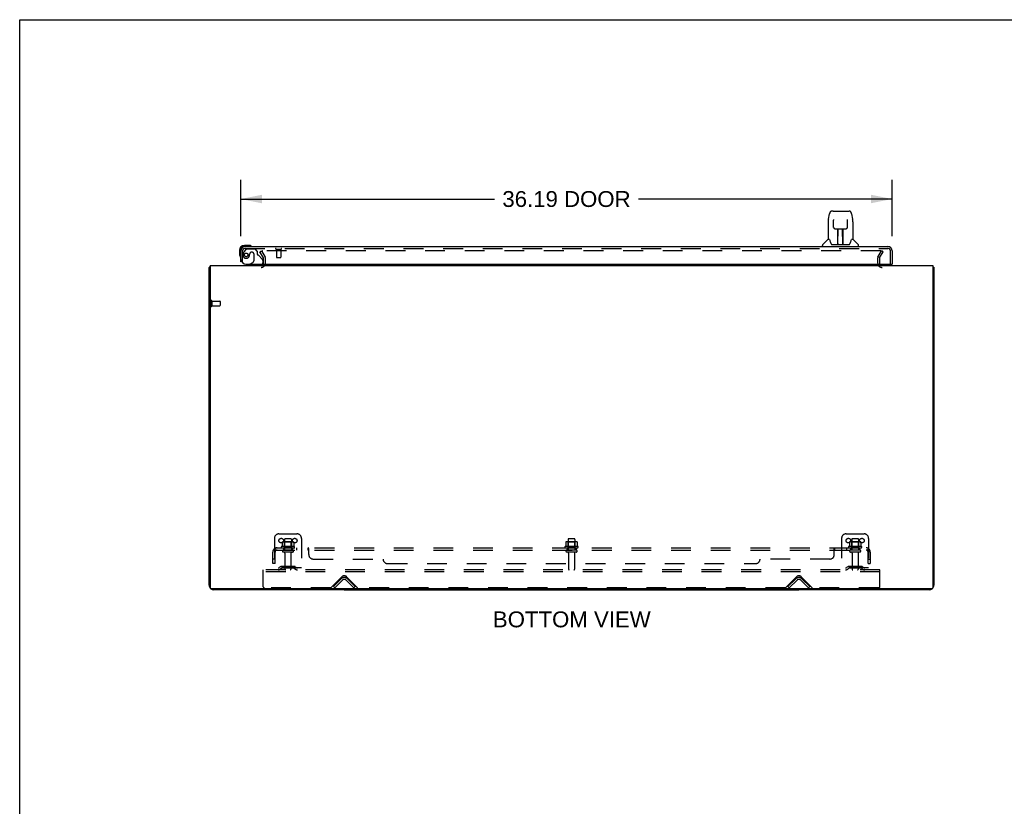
# Model space of a CAD drawing. Header units: inches. Extents: x 0 to 200, y 0 to 129.
# Tile 86 of 97: x 0 to 55, y 86 to 129. Entities that reach past the tile are written whole.
import ezdxf

# ---------------------------------------------------------------- set-up
doc = ezdxf.new("R2010")
doc.units = ezdxf.units.IN
doc.header["$LTSCALE"] = 11
doc.header["$MEASUREMENT"] = 0
doc.linetypes.add('HIDDEN', pattern=[0.2, 0.1, -0.1])
doc.layers.get('0').update_dxf_attribs({"linetype": 'CONTINUOUS'})
for name, color, linetype in [('DEFAULT_2', 8, 'HIDDEN'), ('DIMENSIONS', 7, 'CONTINUOUS'), ('DOOR_ASSEMBLY', 7, 'CONTINUOUS'), ('SUBPANEL', 7, 'CONTINUOUS')]:
    doc.layers.add(name, color=color, linetype=linetype)
doc.styles.get("Standard").update_dxf_attribs({"font": 'arial.ttf'})
doc.dimstyles.new('DIMSTYLE_1', dxfattribs={"dimtxt": 0.882353, "dimasz": 1.176471, "dimexe": 0.09, "dimexo": 0.07, "dimgap": 0.0375, "dimtad": 0, "dimtih": 1, "dimtoh": 1, "dimzin": 4, "dimdsep": 46, "dimtxsty": 'Standard', "dimblk": '_FILLED', "dimblk1": '_FILLED', "dimblk2": '_FILLED', "dimcen": 0.09, "dimadec": 3, "dimazin": 1, "dimtfac": 1, "dimtdec": 3, "dimtofl": 0, "dimtmove": 0, "dimatfit": 3, "dimldrblk": '_FILLED', "dimfxl": 0, "dimtolj": 1, "dimtzin": 4, "dimarcsym": 0})

# ---------------------------------------------------------------- blocks, each defined once
blk = doc.blocks.new('_FILLED')
at = {"color": 0, "linetype": 'ByBlock'}
blk.add_solid([(0, 0), (-1, 0.2), (-1, -0.2)], dxfattribs=at)
blk = doc.blocks.new('*D8')
at = {"layer": 'DIMENSIONS', "color": 2, "linetype": 'Continuous'}
for p, q in [((12.274, 117.396), (12.274, 120.515)), ((48.462, 117.396), (48.462, 120.515)), ((12.274, 119.456), (26.368, 119.456)), ((48.462, 119.456), (34.368, 119.456))]:
    blk.add_line(p, q, dxfattribs=at)
at = {"layer": 'DIMENSIONS', "color": 2, "linetype": 'Continuous', "xscale": 1.1764705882, "yscale": 1.1764705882, "zscale": 1.1764705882, "rotation": 180}
blk.add_blockref('_FILLED', (12.274, 119.456), dxfattribs=at)
at = {"layer": 'DIMENSIONS', "color": 2, "linetype": 'Continuous', "xscale": 1.1764705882, "yscale": 1.1764705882, "zscale": 1.1764705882}
blk.add_blockref('_FILLED', (48.462, 119.456), dxfattribs=at)
at = {"layer": 'DIMENSIONS', "color": 2, "linetype": 'Continuous', "insert": (30.368, 119.897), "char_height": 0.8824, "width": 7.11787, "attachment_point": 2, "line_spacing_factor": 0.9}
blk.add_mtext('36.19 DOOR', dxfattribs=at)

msp = doc.modelspace()

# ---------------------------------------------------------------- linework, layer by layer
at = {"color": 7, "linetype": 'Continuous'}
for p, q in [((0, 0), (0, 129.412)), ((0, 129.412), (200, 129.412)), ((50.722, 115.657), (50.774, 115.657)), ((18.024, 97.813), (18.024, 97.761)), ((18.024, 97.761), (43.274, 97.761)), ((43.274, 97.813), (43.274, 97.761))]:
    msp.add_line(p, q, dxfattribs=at)
at = {"color": 3, "linetype": 'Continuous'}
for p, q in [((10.524, 98.008), (10.524, 115.657)), ((10.576, 115.761), (10.576, 97.873)), ((10.576, 115.761), (50.722, 115.761)), ((50.722, 115.761), (50.722, 97.873)), ((50.774, 115.657), (50.774, 98.008)), ((50.662, 97.813), (10.636, 97.813)), ((18.024, 97.761), (10.771, 97.761)), ((50.528, 97.761), (43.274, 97.761))]:
    msp.add_line(p, q, dxfattribs=at)
for points in [[(10.559, 115.673), (10.552, 115.672), (10.548, 115.671), (10.545, 115.67), (10.542, 115.67), (10.539, 115.669), (10.537, 115.668), (10.534, 115.667), (10.532, 115.666), (10.53, 115.665), (10.529, 115.664), (10.527, 115.663), (10.526, 115.662), (10.525, 115.661), (10.525, 115.66), (10.524, 115.659), (10.524, 115.657)], [(10.576, 115.677), (10.574, 115.677), (10.57, 115.676), (10.566, 115.675), (10.563, 115.674), (10.559, 115.673)], [(50.722, 115.677), (50.724, 115.677), (50.728, 115.676), (50.732, 115.675), (50.736, 115.674), (50.74, 115.673), (50.747, 115.672)], [(50.747, 115.672), (50.75, 115.671), (50.753, 115.67), (50.756, 115.67), (50.759, 115.669), (50.762, 115.668), (50.764, 115.667), (50.766, 115.666), (50.768, 115.665), (50.77, 115.664), (50.771, 115.663), (50.772, 115.662), (50.773, 115.661), (50.774, 115.66), (50.774, 115.659), (50.774, 115.657)]]:
    msp.add_lwpolyline(points, dxfattribs=at)
for centre, radius, start, end in [((13.403, 115.904), 0.142, 270, 333.5225), ((47.896, 115.904), 0.142, 206.4775, 270), ((10.771, 98.008), 0.246, 180, 219.4479), ((50.528, 98.008), 0.246, 320.5521, 360), ((10.636, 97.873), 0.06, 180, 270), ((10.771, 98.008), 0.246, 230.553, 270), ((50.528, 98.008), 0.246, 270, 309.447), ((50.662, 97.873), 0.06, 270, 360)]:
    msp.add_arc(centre, radius, start, end, dxfattribs=at)
at = {"layer": 'DEFAULT_2', "color": 8, "linetype": 'HIDDEN'}
for p, q in [((13.345, 116.522), (13.435, 116.574)), ((13.541, 116.182), (13.345, 116.522)), ((13.435, 116.574), (13.631, 116.234)), ((47.818, 116.574), (13.481, 116.574)), ((47.668, 116.234), (47.864, 116.574)), ((47.758, 116.182), (47.954, 116.522)), ((47.954, 116.522), (47.864, 116.574)), ((13.545, 115.904), (13.545, 116.166)), ((13.649, 115.904), (13.649, 116.166)), ((47.649, 116.166), (47.649, 115.904)), ((47.753, 116.166), (47.753, 115.904)), ((10.628, 113.799), (10.628, 113.515)), ((10.671, 113.799), (10.671, 113.515)), ((10.671, 113.781), (11.118, 113.781)), ((11.128, 113.771), (11.128, 113.543)), ((10.671, 113.533), (11.118, 113.533)), ((14.399, 100.865), (15.399, 100.865)), ((45.899, 100.865), (46.899, 100.865)), ((14.149, 100.615), (14.149, 98.865)), ((15.255, 100.16), (14.543, 100.16)), ((14.565, 100.09), (15.233, 100.09)), ((14.58, 100.405), (14.58, 100.187)), ((15.155, 100.426), (14.644, 100.426)), ((14.716, 100.406), (14.696, 100.426)), ((14.716, 100.11), (14.696, 100.09)), ((14.712, 100.56), (14.712, 99.965)), ((14.716, 100.11), (14.716, 100.406)), ((15.083, 100.406), (14.716, 100.406)), ((15.083, 100.11), (14.716, 100.11)), ((15.057, 100.59), (14.742, 100.59)), ((15.083, 100.406), (15.103, 100.426)), ((15.083, 100.11), (15.083, 100.406)), ((15.083, 100.11), (15.103, 100.09)), ((15.087, 100.56), (15.087, 99.965)), ((15.218, 100.405), (15.218, 100.187)), ((15.649, 100.615), (15.649, 98.865)), ((31.005, 100.16), (30.293, 100.16)), ((30.315, 100.09), (30.983, 100.09)), ((30.33, 100.405), (30.33, 100.187)), ((30.905, 100.426), (30.394, 100.426)), ((30.466, 100.406), (30.446, 100.426)), ((30.466, 100.11), (30.446, 100.09)), ((30.462, 100.56), (30.462, 99.965)), ((30.833, 100.406), (30.466, 100.406)), ((30.466, 100.11), (30.466, 100.406)), ((30.833, 100.11), (30.466, 100.11)), ((30.807, 100.59), (30.492, 100.59)), ((30.833, 100.406), (30.853, 100.426)), ((30.833, 100.11), (30.833, 100.406)), ((30.833, 100.11), (30.853, 100.09)), ((30.837, 100.56), (30.837, 99.965)), ((30.968, 100.405), (30.968, 100.187)), ((45.649, 100.615), (45.649, 98.865)), ((46.755, 100.16), (46.043, 100.16)), ((46.065, 100.09), (46.733, 100.09)), ((46.08, 100.405), (46.08, 100.187)), ((46.655, 100.426), (46.144, 100.426)), ((46.216, 100.406), (46.196, 100.426)), ((46.216, 100.11), (46.196, 100.09)), ((46.212, 100.56), (46.212, 99.965)), ((46.583, 100.406), (46.216, 100.406)), ((46.216, 100.11), (46.216, 100.406)), ((46.583, 100.11), (46.216, 100.11)), ((46.557, 100.59), (46.242, 100.59)), ((46.583, 100.406), (46.603, 100.426)), ((46.583, 100.11), (46.583, 100.406)), ((46.583, 100.11), (46.603, 100.09)), ((46.587, 100.56), (46.587, 99.965)), ((46.718, 100.405), (46.718, 100.187)), ((47.149, 100.615), (47.149, 98.865)), ((15.157, 99.965), (14.642, 99.965)), ((15.157, 99.855), (14.642, 99.855)), ((14.734, 99.793), (14.734, 98.895)), ((15.064, 99.793), (15.064, 98.895)), ((30.907, 99.965), (30.392, 99.965)), ((30.907, 99.855), (30.392, 99.855)), ((30.484, 99.793), (30.484, 98.895)), ((30.814, 99.793), (30.814, 98.895)), ((46.657, 99.965), (46.142, 99.965)), ((46.657, 99.855), (46.142, 99.855)), ((46.234, 99.793), (46.234, 98.895)), ((46.564, 99.793), (46.564, 98.895)), ((14.492, 99.038), (14.424, 98.989)), ((15.24, 99.059), (14.559, 99.059)), ((14.724, 99.059), (14.724, 98.955)), ((15.074, 99.059), (15.074, 98.955)), ((15.306, 99.038), (15.374, 98.989)), ((45.992, 99.038), (45.924, 98.989)), ((46.74, 99.059), (46.059, 99.059)), ((46.224, 99.059), (46.224, 98.955)), ((46.574, 99.059), (46.574, 98.955)), ((46.806, 99.038), (46.874, 98.989)), ((13.524, 98.761), (13.524, 98.865)), ((47.774, 98.865), (13.524, 98.865)), ((13.524, 97.928), (13.524, 98.761)), ((47.774, 98.761), (13.524, 98.761)), ((15.649, 98.969), (14.149, 98.969)), ((14.553, 98.954), (14.485, 98.905)), ((15.24, 98.955), (14.559, 98.955)), ((15.246, 98.954), (15.314, 98.905)), ((17.283, 97.874), (17.892, 98.483)), ((18.157, 98.483), (18.765, 97.874)), ((42.533, 97.874), (43.142, 98.483)), ((43.407, 98.483), (44.015, 97.874)), ((47.149, 98.969), (45.649, 98.969)), ((46.053, 98.954), (45.985, 98.905)), ((46.74, 98.955), (46.059, 98.955)), ((46.746, 98.954), (46.814, 98.905)), ((47.774, 98.761), (47.774, 98.865)), ((47.774, 97.928), (47.774, 98.761)), ((17.42, 97.939), (17.85, 98.369)), ((17.494, 97.865), (17.42, 97.939)), ((17.923, 98.295), (17.494, 97.865)), ((18.555, 97.865), (18.125, 98.295)), ((18.628, 97.939), (18.198, 98.369)), ((18.555, 97.865), (18.628, 97.939)), ((42.67, 97.939), (43.1, 98.369)), ((42.744, 97.865), (42.67, 97.939)), ((43.173, 98.295), (42.744, 97.865)), ((43.805, 97.865), (43.375, 98.295)), ((43.878, 97.939), (43.448, 98.369)), ((43.805, 97.865), (43.878, 97.939)), ((17.262, 97.865), (13.587, 97.865)), ((42.512, 97.865), (18.787, 97.865)), ((47.712, 97.865), (44.037, 97.865))]:
    msp.add_line(p, q, dxfattribs=at)
for points in [[(13.481, 116.574), (13.479, 116.574), (13.477, 116.574), (13.475, 116.573), (13.473, 116.573), (13.471, 116.572), (13.469, 116.571), (13.468, 116.57), (13.466, 116.569), (13.465, 116.567), (13.464, 116.566), (13.463, 116.564), (13.462, 116.563), (13.461, 116.561), (13.461, 116.559), (13.461, 116.557), (13.461, 116.557)], [(13.461, 116.557), (13.461, 116.556), (13.461, 116.554), (13.461, 116.552), (13.462, 116.551), (13.463, 116.549)], [(47.826, 116.573), (47.824, 116.573), (47.822, 116.574), (47.82, 116.574), (47.818, 116.574)], [(47.826, 116.573), (47.827, 116.572), (47.829, 116.571), (47.831, 116.57), (47.832, 116.569), (47.834, 116.567), (47.835, 116.566), (47.836, 116.564), (47.836, 116.563), (47.837, 116.561), (47.837, 116.559), (47.838, 116.557), (47.838, 116.557)], [(47.838, 116.557), (47.838, 116.556), (47.837, 116.554), (47.837, 116.552), (47.836, 116.551), (47.836, 116.549)], [(14.58, 100.187), (14.58, 100.186), (14.58, 100.184), (14.58, 100.184), (14.579, 100.183), (14.579, 100.182), (14.579, 100.181), (14.578, 100.181), (14.578, 100.181), (14.578, 100.18), (14.577, 100.18), (14.577, 100.179), (14.577, 100.179), (14.576, 100.179), (14.576, 100.179), (14.576, 100.179), (14.576, 100.178), (14.575, 100.178), (14.575, 100.178)], [(14.586, 100.414), (14.585, 100.413), (14.583, 100.412), (14.582, 100.411), (14.581, 100.41), (14.581, 100.408), (14.58, 100.406), (14.58, 100.405)], [(15.212, 100.414), (15.214, 100.413), (15.215, 100.412), (15.216, 100.411), (15.217, 100.41), (15.218, 100.408), (15.218, 100.406), (15.218, 100.405)], [(15.223, 100.178), (15.223, 100.178), (15.223, 100.178), (15.223, 100.179), (15.222, 100.179), (15.222, 100.179), (15.222, 100.179), (15.221, 100.179), (15.221, 100.18), (15.221, 100.18), (15.22, 100.181), (15.22, 100.181), (15.22, 100.181), (15.219, 100.182), (15.219, 100.183), (15.219, 100.184), (15.218, 100.184), (15.218, 100.186), (15.218, 100.187)], [(30.33, 100.187), (30.33, 100.186), (30.33, 100.184), (30.33, 100.184), (30.329, 100.183), (30.329, 100.182), (30.329, 100.181), (30.328, 100.181), (30.328, 100.181), (30.328, 100.18), (30.327, 100.18), (30.327, 100.179), (30.327, 100.179), (30.326, 100.179), (30.326, 100.179), (30.326, 100.179), (30.326, 100.178), (30.325, 100.178), (30.325, 100.178)], [(30.336, 100.414), (30.335, 100.413), (30.333, 100.412), (30.332, 100.411), (30.331, 100.41), (30.331, 100.408), (30.33, 100.406), (30.33, 100.405)], [(30.962, 100.414), (30.964, 100.413), (30.965, 100.412), (30.966, 100.411), (30.967, 100.41), (30.968, 100.408), (30.968, 100.406), (30.968, 100.405)], [(30.973, 100.178), (30.973, 100.178), (30.973, 100.178), (30.973, 100.179), (30.972, 100.179), (30.972, 100.179), (30.972, 100.179), (30.971, 100.179), (30.971, 100.18), (30.971, 100.18), (30.97, 100.181), (30.97, 100.181), (30.97, 100.181), (30.969, 100.182), (30.969, 100.183), (30.969, 100.184), (30.968, 100.184), (30.968, 100.186), (30.968, 100.187)], [(46.08, 100.187), (46.08, 100.186), (46.08, 100.184), (46.08, 100.184), (46.079, 100.183), (46.079, 100.182), (46.079, 100.181), (46.078, 100.181), (46.078, 100.181), (46.078, 100.18), (46.077, 100.18), (46.077, 100.179), (46.077, 100.179), (46.076, 100.179), (46.076, 100.179), (46.076, 100.179), (46.076, 100.178), (46.075, 100.178), (46.075, 100.178)], [(46.086, 100.414), (46.085, 100.413), (46.083, 100.412), (46.082, 100.411), (46.081, 100.41), (46.081, 100.408), (46.08, 100.406), (46.08, 100.405)], [(46.712, 100.414), (46.714, 100.413), (46.715, 100.412), (46.716, 100.411), (46.717, 100.41), (46.718, 100.408), (46.718, 100.406), (46.718, 100.405)], [(46.723, 100.178), (46.723, 100.178), (46.723, 100.178), (46.723, 100.179), (46.722, 100.179), (46.722, 100.179), (46.722, 100.179), (46.721, 100.179), (46.721, 100.18), (46.721, 100.18), (46.72, 100.181), (46.72, 100.181), (46.72, 100.181), (46.719, 100.182), (46.719, 100.183), (46.719, 100.184), (46.718, 100.184), (46.718, 100.186), (46.718, 100.187)]]:
    msp.add_lwpolyline(points, dxfattribs=at)
for centre in [(14.524, 100.49), (15.274, 100.49), (46.024, 100.49), (46.774, 100.49)]:
    msp.add_circle(centre, 0.128, dxfattribs=at)
for centre, radius, start, end in [((13.512, 116.166), 0.033, 0, 30), ((13.512, 116.166), 0.137, 0, 30), ((47.786, 116.166), 0.137, 150, 180), ((47.786, 116.166), 0.033, 150, 180), ((13.403, 115.904), 0.246, 270, 360), ((13.403, 115.904), 0.142, 333.5225, 360), ((47.896, 115.904), 0.246, 180, 270), ((47.896, 115.904), 0.142, 180, 206.4775), ((10.65, 113.799), 0.0215, 0, 180), ((11.118, 113.771), 0.01, 0, 90), ((10.65, 113.515), 0.0215, 180, 360), ((11.118, 113.543), 0.01, 270, 360), ((14.399, 100.615), 0.25, 90, 180), ((15.399, 100.615), 0.25, 0, 90), ((45.899, 100.615), 0.25, 90, 180), ((46.899, 100.615), 0.25, 0, 90), ((14.565, 100.129), 0.0384, 124.4497, 270), ((14.899, 99.56), 0.698, 117.6814, 120.6631), ((14.644, 100.285), 0.141, 90, 113.95), ((14.742, 100.56), 0.03, 90, 180), ((15.057, 100.56), 0.03, 0, 90), ((15.155, 100.285), 0.141, 66.05, 90), ((14.899, 99.56), 0.698, 59.3369, 62.3186), ((15.233, 100.129), 0.0384, 270, 55.5503), ((30.315, 100.129), 0.0384, 124.4497, 270), ((30.649, 99.56), 0.698, 117.6814, 120.6631), ((30.394, 100.285), 0.141, 90, 113.95), ((30.492, 100.56), 0.03, 90, 180), ((30.807, 100.56), 0.03, 0, 90), ((30.905, 100.285), 0.141, 66.05, 90), ((30.649, 99.56), 0.698, 59.3369, 62.3186), ((30.983, 100.129), 0.0384, 270, 55.5503), ((46.065, 100.129), 0.0384, 124.4497, 270), ((46.399, 99.56), 0.698, 117.6814, 120.6631), ((46.144, 100.285), 0.141, 90, 113.95), ((46.242, 100.56), 0.03, 90, 180), ((46.557, 100.56), 0.03, 0, 90), ((46.655, 100.285), 0.141, 66.05, 90), ((46.399, 99.56), 0.698, 59.3369, 62.3186), ((46.733, 100.129), 0.0384, 270, 55.5503), ((14.642, 99.91), 0.055, 90, 270), ((14.672, 99.793), 0.0625, 0, 90), ((15.127, 99.793), 0.0625, 90, 180), ((15.157, 99.91), 0.055, 270, 90), ((30.392, 99.91), 0.055, 90, 270), ((30.422, 99.793), 0.0625, 0, 90), ((30.877, 99.793), 0.0625, 90, 180), ((30.907, 99.91), 0.055, 270, 90), ((46.142, 99.91), 0.055, 90, 270), ((46.172, 99.793), 0.0625, 0, 90), ((46.627, 99.793), 0.0625, 90, 180), ((46.657, 99.91), 0.055, 270, 90), ((14.363, 99.073), 0.104, 270, 305.7539), ((14.559, 98.945), 0.114, 90, 125.7539), ((15.24, 98.945), 0.114, 54.2461, 90), ((15.435, 99.073), 0.104, 234.2461, 270), ((45.863, 99.073), 0.104, 270, 305.7539), ((46.059, 98.945), 0.114, 90, 125.7539), ((46.74, 98.945), 0.114, 54.2461, 90), ((46.935, 99.073), 0.104, 234.2461, 270), ((14.363, 99.073), 0.208, 270, 305.7539), ((14.559, 98.945), 0.01, 90, 125.7539), ((14.764, 98.895), 0.03, 180, 270), ((15.034, 98.895), 0.03, 270, 360), ((15.24, 98.945), 0.01, 54.2461, 90), ((15.435, 99.073), 0.208, 234.2461, 270), ((18.024, 98.194), 0.246, 45, 135), ((18.024, 98.35), 0.188, 45, 135), ((30.514, 98.895), 0.03, 180, 270), ((30.784, 98.895), 0.03, 270, 360), ((43.274, 98.194), 0.246, 45, 135), ((43.274, 98.35), 0.188, 45, 135), ((45.863, 99.073), 0.208, 270, 305.7539), ((46.059, 98.945), 0.01, 90, 125.7539), ((46.264, 98.895), 0.03, 180, 270), ((46.534, 98.895), 0.03, 270, 360), ((46.74, 98.945), 0.01, 54.2461, 90), ((46.935, 99.073), 0.208, 234.2461, 270), ((13.587, 97.928), 0.0625, 180, 270), ((18.024, 98.194), 0.142, 45, 135), ((43.274, 98.194), 0.142, 45, 135), ((47.712, 97.928), 0.0625, 270, 360), ((17.262, 97.895), 0.03, 270, 315), ((18.787, 97.895), 0.03, 225, 270), ((42.512, 97.895), 0.03, 270, 315), ((44.037, 97.895), 0.03, 225, 270)]:
    msp.add_arc(centre, radius, start, end, dxfattribs=at)
at = {"layer": 'DOOR_ASSEMBLY', "color": 7, "linetype": 'Continuous'}
for p, q in [((45.182, 118.788), (45.102, 118.788)), ((45.184, 118.788), (46.071, 118.788)), ((45.188, 118.788), (45.187, 118.788)), ((44.898, 118.185), (44.898, 117.213)), ((44.913, 118.328), (44.978, 118.633)), ((45.199, 118.314), (45.199, 118.311)), ((45.199, 118.311), (45.199, 118.307)), ((45.199, 118.307), (45.199, 118.303)), ((45.199, 118.303), (45.199, 118.296)), ((45.199, 118.296), (45.199, 118.286)), ((45.206, 117.882), (45.199, 118.286)), ((45.967, 117.882), (45.974, 118.295)), ((45.974, 118.303), (45.974, 118.307)), ((45.974, 118.295), (45.974, 118.303)), ((46.195, 118.633), (46.261, 118.328)), ((46.266, 118.298), (46.261, 118.328)), ((46.276, 118.184), (46.276, 117.213)), ((45.206, 117.882), (45.208, 117.868)), ((45.287, 117.804), (45.407, 117.804)), ((45.437, 116.958), (45.452, 117.805)), ((45.443, 117.805), (45.731, 117.805)), ((45.445, 117.389), (45.445, 117.805)), ((45.451, 117.749), (45.445, 117.749)), ((45.448, 117.579), (45.445, 117.579)), ((45.713, 116.938), (45.698, 117.805)), ((45.699, 117.749), (45.728, 117.749)), ((45.728, 117.579), (45.701, 117.579)), ((45.703, 117.805), (45.703, 117.749)), ((45.728, 116.938), (45.728, 117.805)), ((45.766, 117.804), (45.886, 117.804)), ((44.892, 117.207), (44.594, 116.91)), ((44.971, 117.213), (44.898, 117.213)), ((44.967, 117.213), (44.973, 117.203)), ((45.034, 117.048), (45.048, 117.001)), ((45.448, 117.567), (45.445, 117.567)), ((45.728, 117.567), (45.702, 117.567)), ((45.706, 117.339), (45.728, 117.339)), ((45.728, 117.335), (45.706, 117.335)), ((46.2, 117.202), (46.205, 117.212)), ((46.276, 117.213), (46.203, 117.213)), ((46.281, 117.207), (46.579, 116.91)), ((12.214, 116.616), (12.214, 116.36)), ((12.274, 116.616), (12.274, 116.573)), ((12.734, 116.879), (12.477, 116.879)), ((12.521, 116.819), (12.477, 116.819)), ((12.771, 116.877), (12.734, 116.879)), ((44.583, 116.819), (44.583, 116.882)), ((45.048, 117.001), (45.051, 116.992)), ((45.101, 116.938), (46.072, 116.938)), ((45.438, 117.009), (45.438, 116.984)), ((45.445, 116.938), (45.445, 116.942)), ((45.712, 116.984), (45.711, 117.009)), ((46.122, 116.992), (46.125, 117.001)), ((46.591, 116.819), (46.591, 116.882)), ((12.214, 116.36), (12.217, 116.322)), ((12.35, 115.965), (12.274, 115.965)), ((12.785, 115.84), (12.716, 115.8)), ((12.716, 115.761), (12.716, 115.8)), ((48.4, 115.84), (48.462, 115.84))]:
    msp.add_line(p, q, dxfattribs=at)
at = {"layer": 'DOOR_ASSEMBLY', "color": 3, "linetype": 'Continuous'}
for p, q in [((12.274, 115.965), (12.274, 116.573)), ((12.521, 116.819), (48.215, 116.819)), ((48.462, 116.573), (48.462, 115.84)), ((12.566, 115.84), (48.4, 115.84))]:
    msp.add_line(p, q, dxfattribs=at)
at = {"layer": 'DOOR_ASSEMBLY', "color": 8, "linetype": 'HIDDEN'}
for p, q in [((12.378, 115.965), (12.378, 116.573)), ((12.554, 116.661), (12.453, 116.517)), ((12.521, 116.715), (48.215, 116.715)), ((12.619, 116.694), (13.07, 116.694)), ((12.906, 116.502), (12.873, 116.502)), ((13.196, 116.568), (13.07, 116.694)), ((13.196, 116.568), (13.196, 116.389)), ((14.236, 116.672), (14.52, 116.672)), ((14.254, 116.672), (14.254, 116.225)), ((14.502, 116.672), (14.502, 116.225)), ((48.358, 115.84), (48.358, 116.573)), ((12.378, 115.965), (12.35, 115.965)), ((12.775, 116.404), (12.775, 116.416)), ((12.785, 115.84), (12.954, 115.938)), ((13.004, 116.404), (13.004, 116.025)), ((13.255, 116.331), (13.474, 116.112)), ((13.503, 116.041), (13.503, 115.918)), ((14.264, 116.215), (14.492, 116.215)), ((13.346, 115.761), (12.716, 115.761))]:
    msp.add_line(p, q, dxfattribs=at)
at = {"layer": 'DOOR_ASSEMBLY', "color": 7, "linetype": 'Continuous'}
for points in [[(45.102, 118.788), (45.099, 118.788), (45.085, 118.786), (45.072, 118.783), (45.06, 118.778), (45.049, 118.771), (45.038, 118.763), (45.029, 118.754), (45.021, 118.745), (45.014, 118.734), (45.007, 118.723), (45.001, 118.71), (44.996, 118.697), (44.991, 118.682), (44.986, 118.665), (44.981, 118.646), (44.978, 118.633)], [(46.195, 118.633), (46.193, 118.646), (46.188, 118.665), (46.183, 118.682), (46.177, 118.697), (46.172, 118.711), (46.166, 118.723), (46.159, 118.734), (46.152, 118.745), (46.144, 118.755), (46.135, 118.764), (46.124, 118.772), (46.113, 118.778), (46.1, 118.783), (46.087, 118.786), (46.074, 118.788), (46.071, 118.788)], [(44.913, 118.328), (44.907, 118.297), (44.902, 118.258), (44.899, 118.218), (44.898, 118.185)], [(45.199, 118.316), (45.198, 118.317), (45.198, 118.317), (45.198, 118.317), (45.199, 118.316), (45.199, 118.315), (45.199, 118.315), (45.199, 118.314)], [(45.974, 118.307), (45.975, 118.311), (45.975, 118.313), (45.975, 118.314), (45.975, 118.315), (45.975, 118.316), (45.975, 118.316), (45.975, 118.317)], [(46.276, 118.184), (46.275, 118.218), (46.272, 118.258), (46.266, 118.298)], [(45.208, 117.868), (45.211, 117.856), (45.217, 117.844), (45.224, 117.834), (45.232, 117.824), (45.242, 117.817), (45.253, 117.811), (45.265, 117.806), (45.277, 117.804), (45.286, 117.804)], [(45.407, 117.804), (45.411, 117.804), (45.419, 117.804), (45.427, 117.804)], [(45.427, 117.804), (45.436, 117.805), (45.443, 117.805)], [(45.731, 117.805), (45.739, 117.805), (45.747, 117.804)], [(45.747, 117.804), (45.755, 117.804), (45.763, 117.804), (45.766, 117.804)], [(45.888, 117.804), (45.898, 117.804), (45.91, 117.807), (45.921, 117.811), (45.932, 117.817), (45.942, 117.825), (45.95, 117.835), (45.957, 117.845), (45.963, 117.857), (45.966, 117.87), (45.967, 117.882)], [(44.973, 117.203), (44.987, 117.174), (45.002, 117.139), (45.018, 117.096), (45.034, 117.048)], [(46.125, 117.001), (46.139, 117.047), (46.155, 117.095), (46.171, 117.137), (46.186, 117.174), (46.2, 117.202)], [(45.051, 116.992), (45.056, 116.98), (45.061, 116.969), (45.066, 116.961)], [(45.066, 116.961), (45.071, 116.953), (45.077, 116.947), (45.083, 116.943), (45.091, 116.939), (45.098, 116.938), (45.101, 116.938)], [(46.073, 116.938), (46.075, 116.938), (46.082, 116.939), (46.09, 116.942), (46.096, 116.947), (46.102, 116.953), (46.108, 116.96)], [(46.108, 116.96), (46.113, 116.969), (46.117, 116.979), (46.122, 116.992)]]:
    msp.add_lwpolyline(points, dxfattribs=at)
at = {"layer": 'DOOR_ASSEMBLY', "color": 8, "linetype": 'HIDDEN'}
msp.add_circle((12.578, 116.352), 0.101, dxfattribs=at)
at = {"layer": 'DOOR_ASSEMBLY', "color": 7, "linetype": 'Continuous'}
for centre, radius, start, end in [((44.906, 117.193), 0.0197, 97.5, 135), ((46.268, 117.193), 0.0197, 45, 82.5), ((12.477, 116.616), 0.263, 90, 180), ((12.477, 116.616), 0.203, 90, 180), ((12.734, 116.629), 0.25, 59.1101, 90), ((12.854, 116.834), 0.015, 270, 353.6204), ((12.854, 116.831), 0.015, 6.3796, 59.1101), ((44.622, 116.882), 0.0394, 135, 180), ((45.457, 116.957), 0.0197, 179, 270), ((45.457, 116.957), 0.0197, 260.739, 269.9232), ((45.693, 116.957), 0.0197, 270, 1), ((45.693, 116.957), 0.0197, 270.0771, 272.6469), ((46.551, 116.882), 0.0394, 0, 45), ((12.464, 116.36), 0.25, 180, 210.8899), ((12.263, 116.239), 0.015, 210.8899, 263.6204), ((12.259, 116.239), 0.015, 276.3796, 360), ((13.346, 115.918), 0.157, 270, 330.1697)]:
    msp.add_arc(centre, radius, start, end, dxfattribs=at)
at = {"layer": 'DOOR_ASSEMBLY', "color": 3, "linetype": 'Continuous'}
for centre, radius, start, end in [((12.521, 116.573), 0.246, 90, 180), ((48.215, 116.573), 0.246, 0, 90), ((12.566, 116.09), 0.25, 180, 270), ((48.4, 115.86), 0.02, 270, 360)]:
    msp.add_arc(centre, radius, start, end, dxfattribs=at)
at = {"layer": 'DOOR_ASSEMBLY', "color": 8, "linetype": 'HIDDEN'}
for centre, radius, start, end in [((12.521, 116.573), 0.142, 90, 180), ((12.768, 116.295), 0.386, 144.9, 163.1561), ((12.619, 116.615), 0.079, 90, 144.9), ((12.873, 116.404), 0.098, 90, 180), ((12.906, 116.404), 0.098, 0, 90), ((14.236, 116.694), 0.0215, 90, 270), ((14.52, 116.694), 0.0215, 270, 90), ((48.215, 116.573), 0.142, 0, 90), ((12.578, 116.352), 0.187, 163.1561, 342.1518), ((12.382, 116.416), 0.393, 342.0702, 358.3401), ((12.904, 116.025), 0.1, 300.092, 360), ((13.235, 116.389), 0.039, 180, 248.3904), ((13.184, 116.26), 0.1, 45, 68.3904), ((13.403, 116.041), 0.1, 0, 45), ((14.264, 116.225), 0.01, 180, 270), ((14.492, 116.225), 0.01, 270, 360), ((13.346, 115.918), 0.157, 330.1697, 360)]:
    msp.add_arc(centre, radius, start, end, dxfattribs=at)
at = {"layer": 'DOOR_ASSEMBLY', "color": 7, "linetype": 'Continuous'}
for centre, major_axis, start_param, end_param in [((45.437, 116.977), (0, 0.0394), -2.940151, -2.835574), ((45.713, 116.977), (0.0394, 0), -1.876815, -1.570796)]:
    msp.add_ellipse(centre, major_axis=major_axis, ratio=1, start_param=start_param, end_param=end_param, dxfattribs=at)
at = {"layer": 'SUBPANEL', "color": 8, "linetype": 'HIDDEN'}
for p, q in [((14.18, 99.965), (14.18, 100.09)), ((14.18, 100.09), (47.118, 100.09)), ((14.649, 100.09), (14.649, 99.965)), ((15.149, 100.09), (15.149, 99.965)), ((15.377, 100.09), (15.377, 99.965)), ((15.658, 100.09), (15.658, 99.965)), ((16.02, 99.965), (16.02, 100.09)), ((30.399, 100.09), (30.399, 99.965)), ((30.899, 100.09), (30.899, 99.965)), ((45.266, 100.083), (45.268, 100.085)), ((45.272, 100.088), (45.274, 100.089)), ((45.278, 99.965), (45.278, 100.09)), ((45.64, 100.09), (45.64, 99.965)), ((45.921, 100.09), (45.921, 99.965)), ((46.149, 100.09), (46.149, 99.965)), ((46.649, 100.09), (46.649, 99.965)), ((47.118, 99.965), (47.118, 100.09)), ((14.055, 99.215), (14.055, 99.853)), ((14.142, 100.036), (14.221, 99.94)), ((14.18, 99.965), (47.118, 99.965)), ((14.18, 99.215), (14.18, 99.853)), ((16.021, 99.965), (16.02, 99.965)), ((16.036, 99.951), (16.033, 99.955)), ((16.055, 99.715), (16.055, 100.036)), ((45.243, 99.715), (45.243, 100.036)), ((47.156, 100.036), (47.077, 99.94)), ((47.098, 99.965), (47.098, 99.966)), ((47.113, 100.001), (47.112, 100)), ((47.112, 100), (47.112, 99.998)), ((47.114, 100.006), (47.113, 100.004)), ((47.113, 100.004), (47.113, 100.003)), ((47.113, 100.003), (47.113, 100.001)), ((47.115, 100.009), (47.114, 100.007)), ((47.114, 100.007), (47.114, 100.006)), ((47.115, 100.01), (47.115, 100.009)), ((47.118, 99.215), (47.118, 99.853)), ((47.243, 99.853), (47.243, 99.215)), ((14.18, 99.465), (14.055, 99.465)), ((14.18, 99.215), (14.055, 99.215)), ((16.305, 99.465), (20.18, 99.465)), ((20.43, 99.215), (40.868, 99.215)), ((44.993, 99.465), (41.118, 99.465)), ((47.118, 99.465), (47.243, 99.465)), ((47.118, 99.215), (47.243, 99.215))]:
    msp.add_line(p, q, dxfattribs=at)
for points in [[(14.157, 100.061), (14.16, 100.068), (14.162, 100.071), (14.163, 100.074), (14.165, 100.077), (14.166, 100.08), (14.168, 100.083), (14.17, 100.085), (14.172, 100.087), (14.174, 100.088), (14.176, 100.089), (14.177, 100.09), (14.179, 100.09), (14.18, 100.09)], [(16.032, 100.083), (16.03, 100.085), (16.028, 100.087), (16.026, 100.088), (16.025, 100.089), (16.023, 100.09), (16.021, 100.09), (16.02, 100.09)], [(16.025, 100.089), (16.023, 100.09), (16.021, 100.09), (16.02, 100.09)], [(16.034, 100.08), (16.032, 100.083), (16.03, 100.085), (16.028, 100.087), (16.026, 100.088)], [(16.038, 100.071), (16.037, 100.074), (16.035, 100.077), (16.034, 100.08)], [(45.26, 100.071), (45.262, 100.074), (45.263, 100.077), (45.265, 100.08), (45.266, 100.083), (45.268, 100.085), (45.27, 100.087), (45.272, 100.088), (45.274, 100.089), (45.275, 100.09), (45.277, 100.09), (45.278, 100.09)], [(47.138, 100.068), (47.137, 100.071), (47.135, 100.074), (47.134, 100.077), (47.132, 100.08), (47.13, 100.083), (47.128, 100.085), (47.126, 100.087), (47.125, 100.088), (47.123, 100.089), (47.121, 100.09), (47.119, 100.09), (47.118, 100.09)], [(14.142, 100.036), (14.144, 100.038), (14.146, 100.041), (14.148, 100.044), (14.15, 100.047), (14.152, 100.05), (14.154, 100.053), (14.155, 100.057), (14.157, 100.061)], [(14.203, 99.961), (14.203, 99.961), (14.203, 99.961), (14.203, 99.962), (14.203, 99.962), (14.203, 99.962), (14.203, 99.963), (14.202, 99.963), (14.202, 99.964), (14.202, 99.964), (14.201, 99.965), (14.201, 99.965), (14.201, 99.966), (14.2, 99.966), (14.2, 99.967), (14.2, 99.968), (14.199, 99.968), (14.199, 99.969), (14.199, 99.969), (14.198, 99.97), (14.198, 99.971), (14.198, 99.972), (14.197, 99.972), (14.197, 99.973), (14.197, 99.974), (14.196, 99.974), (14.196, 99.975), (14.196, 99.976), (14.195, 99.977), (14.195, 99.977), (14.195, 99.978), (14.194, 99.979), (14.194, 99.98), (14.194, 99.981), (14.193, 99.981), (14.193, 99.982), (14.193, 99.983), (14.192, 99.984), (14.192, 99.985), (14.191, 99.986), (14.191, 99.987), (14.191, 99.987), (14.19, 99.988), (14.19, 99.989), (14.19, 99.99), (14.189, 99.991), (14.189, 99.992), (14.189, 99.993), (14.188, 99.994), (14.188, 99.995), (14.187, 99.996), (14.187, 99.997), (14.187, 99.999), (14.186, 100), (14.186, 100.001), (14.186, 100.002), (14.185, 100.003), (14.185, 100.004), (14.185, 100.005), (14.184, 100.006), (14.184, 100.007), (14.184, 100.008), (14.184, 100.009), (14.183, 100.01), (14.183, 100.011), (14.183, 100.012), (14.183, 100.013), (14.182, 100.014), (14.182, 100.015), (14.182, 100.016), (14.182, 100.017), (14.182, 100.018), (14.181, 100.018), (14.181, 100.019), (14.181, 100.02), (14.181, 100.021), (14.181, 100.022), (14.181, 100.023), (14.181, 100.023), (14.18, 100.024), (14.18, 100.024), (14.18, 100.025), (14.18, 100.025)], [(14.18, 100.025), (14.18, 100.025), (14.18, 100.025), (14.18, 100.025), (14.18, 100.025), (14.18, 100.025), (14.18, 100.025), (14.18, 100.024), (14.18, 100.024), (14.18, 100.023), (14.18, 100.023), (14.18, 100.022)], [(14.208, 99.947), (14.204, 99.951), (14.202, 99.953), (14.2, 99.955), (14.198, 99.957), (14.195, 99.959), (14.193, 99.96), (14.19, 99.962), (14.188, 99.963), (14.186, 99.964), (14.184, 99.965), (14.182, 99.965), (14.18, 99.965)], [(14.201, 99.965), (14.201, 99.965), (14.201, 99.964), (14.202, 99.964), (14.202, 99.963), (14.202, 99.963), (14.203, 99.963), (14.203, 99.962), (14.203, 99.962), (14.203, 99.962), (14.203, 99.961), (14.203, 99.961), (14.203, 99.961)], [(14.221, 99.94), (14.221, 99.94), (14.22, 99.939), (14.219, 99.939), (14.218, 99.94), (14.217, 99.94), (14.216, 99.941), (14.215, 99.942), (14.213, 99.943), (14.211, 99.944), (14.21, 99.946), (14.208, 99.947)], [(16.029, 99.96), (16.027, 99.962), (16.026, 99.963), (16.024, 99.964), (16.023, 99.965), (16.021, 99.965), (16.02, 99.965)], [(16.033, 99.955), (16.032, 99.957), (16.03, 99.959), (16.029, 99.96), (16.027, 99.962), (16.026, 99.963), (16.024, 99.964), (16.023, 99.965)], [(16.043, 99.943), (16.041, 99.944), (16.04, 99.946), (16.038, 99.947), (16.037, 99.949), (16.036, 99.951)], [(16.041, 100.064), (16.04, 100.068), (16.038, 100.071)], [(16.055, 99.94), (16.054, 99.94), (16.052, 99.939), (16.05, 99.939), (16.049, 99.94), (16.047, 99.94), (16.046, 99.941), (16.044, 99.942), (16.043, 99.943), (16.041, 99.944), (16.04, 99.946)], [(16.052, 100.041), (16.051, 100.044), (16.049, 100.047), (16.048, 100.05), (16.046, 100.053), (16.045, 100.057), (16.041, 100.064)], [(16.055, 99.94), (16.054, 99.94), (16.052, 99.939), (16.05, 99.939), (16.049, 99.94), (16.047, 99.94), (16.046, 99.941)], [(16.055, 100.036), (16.054, 100.038), (16.052, 100.041)], [(45.243, 100.036), (45.245, 100.038), (45.246, 100.041)], [(45.243, 99.94), (45.245, 99.94), (45.246, 99.939), (45.248, 99.939), (45.25, 99.94), (45.251, 99.94), (45.253, 99.941), (45.254, 99.942), (45.256, 99.943), (45.257, 99.944), (45.259, 99.946)], [(45.243, 99.94), (45.245, 99.94), (45.246, 99.939), (45.248, 99.939), (45.25, 99.94), (45.251, 99.94)], [(45.246, 100.041), (45.248, 100.044), (45.249, 100.047), (45.251, 100.05), (45.252, 100.053), (45.254, 100.057)], [(45.253, 99.941), (45.254, 99.942), (45.256, 99.943)], [(45.254, 100.057), (45.257, 100.064), (45.258, 100.068), (45.26, 100.071)], [(45.257, 99.944), (45.259, 99.946), (45.26, 99.947), (45.261, 99.949), (45.263, 99.951), (45.265, 99.955)], [(45.265, 99.955), (45.267, 99.957), (45.268, 99.959), (45.27, 99.96), (45.271, 99.962)], [(45.27, 99.96), (45.271, 99.962), (45.273, 99.963), (45.274, 99.964), (45.275, 99.965), (45.277, 99.965), (45.278, 99.965)], [(45.273, 99.963), (45.274, 99.964), (45.275, 99.965), (45.277, 99.965)], [(47.077, 99.94), (47.078, 99.94), (47.078, 99.939), (47.079, 99.939), (47.08, 99.94), (47.081, 99.94), (47.083, 99.941), (47.084, 99.942), (47.085, 99.943), (47.087, 99.944), (47.089, 99.946), (47.09, 99.947), (47.094, 99.951)], [(47.094, 99.951), (47.096, 99.953), (47.099, 99.955), (47.101, 99.957), (47.103, 99.959), (47.106, 99.96), (47.108, 99.962), (47.11, 99.963), (47.112, 99.964), (47.114, 99.965), (47.116, 99.965), (47.118, 99.965)], [(47.112, 99.998), (47.111, 99.996), (47.111, 99.996), (47.11, 99.995), (47.11, 99.994), (47.11, 99.993), (47.109, 99.992), (47.109, 99.991), (47.109, 99.99), (47.108, 99.989), (47.108, 99.988), (47.108, 99.987), (47.107, 99.986), (47.107, 99.985), (47.106, 99.984), (47.106, 99.983), (47.106, 99.982), (47.105, 99.981), (47.105, 99.981), (47.104, 99.98), (47.104, 99.979), (47.104, 99.978), (47.103, 99.977), (47.103, 99.976), (47.103, 99.975), (47.102, 99.975), (47.102, 99.974), (47.101, 99.973), (47.101, 99.972), (47.101, 99.972), (47.1, 99.971), (47.1, 99.97), (47.1, 99.969), (47.099, 99.969), (47.099, 99.968), (47.098, 99.967), (47.098, 99.967), (47.098, 99.966), (47.097, 99.965), (47.097, 99.965), (47.097, 99.964), (47.096, 99.964), (47.096, 99.963), (47.096, 99.963), (47.095, 99.962), (47.095, 99.962), (47.095, 99.962), (47.095, 99.962)], [(47.095, 99.962), (47.095, 99.961), (47.095, 99.961), (47.095, 99.961), (47.095, 99.962), (47.095, 99.962), (47.095, 99.962), (47.096, 99.962), (47.096, 99.963), (47.096, 99.963), (47.097, 99.964), (47.097, 99.964), (47.097, 99.964), (47.098, 99.965)], [(47.118, 100.025), (47.118, 100.025), (47.118, 100.025), (47.118, 100.025), (47.118, 100.025), (47.118, 100.024), (47.118, 100.024), (47.118, 100.024), (47.118, 100.023), (47.118, 100.023), (47.118, 100.022), (47.118, 100.021), (47.117, 100.021), (47.117, 100.02), (47.117, 100.02), (47.117, 100.019), (47.117, 100.018), (47.117, 100.018), (47.117, 100.017), (47.117, 100.016), (47.116, 100.016), (47.116, 100.015), (47.116, 100.014), (47.116, 100.014), (47.116, 100.013), (47.116, 100.012), (47.115, 100.012), (47.115, 100.011), (47.115, 100.01)], [(47.118, 100.022), (47.118, 100.022), (47.118, 100.023), (47.118, 100.023), (47.118, 100.024), (47.118, 100.024), (47.118, 100.025), (47.118, 100.025), (47.118, 100.025), (47.118, 100.025)], [(47.156, 100.036), (47.154, 100.038), (47.152, 100.041), (47.15, 100.044), (47.148, 100.047), (47.146, 100.05), (47.145, 100.053), (47.143, 100.057), (47.141, 100.061), (47.138, 100.068)]]:
    msp.add_lwpolyline(points, dxfattribs=at)
for centre, radius, start, end in [((14.292, 99.853), 0.237, 90, 180), ((47.006, 99.853), 0.237, 0, 90), ((14.292, 99.853), 0.112, 90, 180), ((16.305, 99.715), 0.25, 180, 270), ((44.993, 99.715), 0.25, 270, 360), ((47.006, 99.853), 0.112, 0, 90), ((20.43, 99.465), 0.25, 180, 270), ((40.868, 99.465), 0.25, 270, 360)]:
    msp.add_arc(centre, radius, start, end, dxfattribs=at)

# ---------------------------------------------------------------- texts
at = {"layer": 'DIMENSIONS', "color": 2, "linetype": 'Continuous', "insert": (30.663, 96.558), "char_height": 0.88235, "width": 8.74481, "attachment_point": 2, "line_spacing_factor": 0.9}
msp.add_mtext('BOTTOM VIEW', dxfattribs=at)

# ---------------------------------------------------------------- dimensions: what is measured, and where the dimension line sits
at = {"layer": 'DIMENSIONS', "color": 2, "linetype": 'Continuous'}
dim = msp.add_linear_dim(base=(12.274, 119.456), p1=(48.462, 117.326), p2=(12.274, 117.326), angle=180, text='<> DOOR', dimstyle='DIMSTYLE_1', dxfattribs=at)
dim.commit()
dim.dimension.update_dxf_attribs({"geometry": '*D8', "text_midpoint": (30.368, 119.456), "dimtype": 160})

doc.saveas('drawing.dxf')
